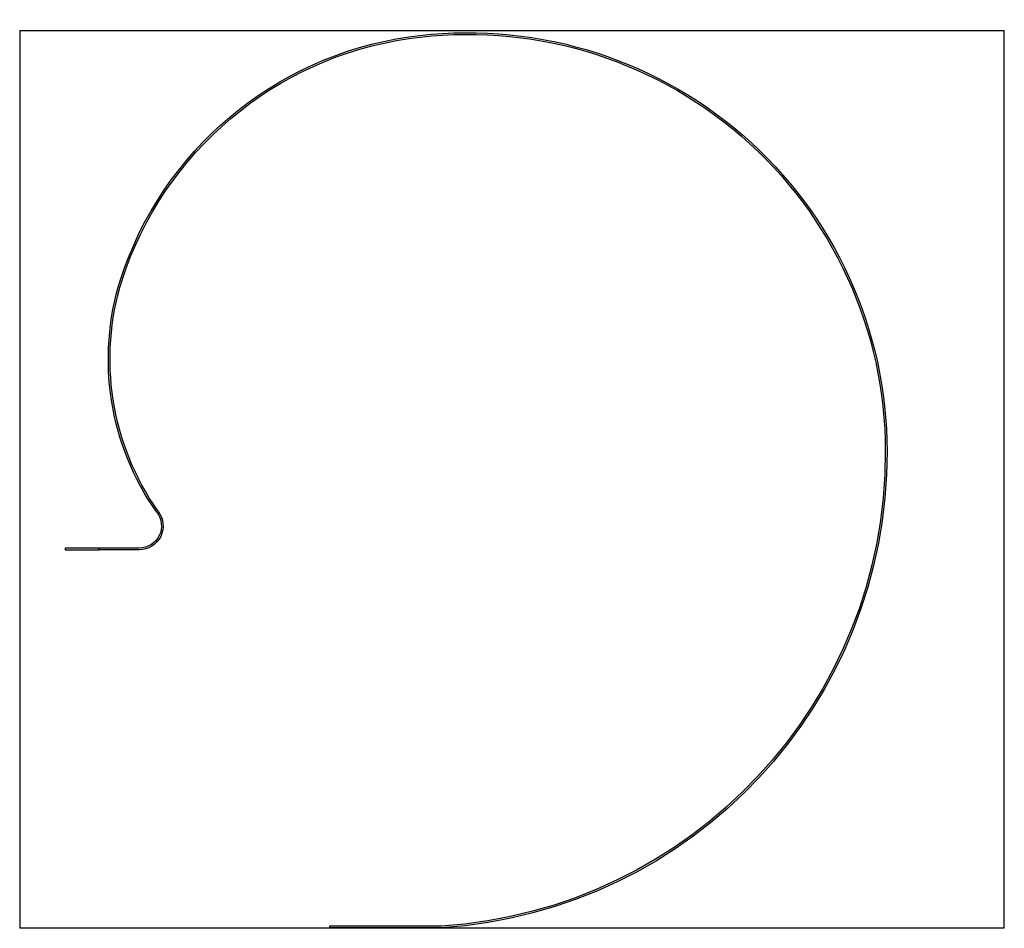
# Model space of a CAD drawing. Header units: millimetres. Extents: x -878 to 0, y 1 to 812.
import ezdxf

# ---------------------------------------------------------------- set-up
doc = ezdxf.new("R2010")
doc.units = ezdxf.units.MM

msp = doc.modelspace()

# ---------------------------------------------------------------- linework, layer by layer
for p, q in [((-878, 802, -501.7), (-878, 1, -501.7)), ((-878, 802, -501.7), (0, 802, -501.7)), ((0, 1, -501.7), (0, 802, -501.7)), ((-807.5, 340.25, -181.5), (-837.5, 340.25, -181.5)), ((-837.5, 340.25, -181.5), (-837.5, 338.75, -181.5)), ((-837.5, 338.75, -181.5), (-807.5, 338.75, -181.5)), ((-771.41, 340.25, -181.5), (-807.5, 340.25, -181.5)), ((-807.5, 340.25, -181.5), (-807.5, 338.75, -181.5)), ((-807.5, 338.75, -181.5), (-807.5, 340.25, -181.5)), ((-771.41, 338.75, -181.5), (-807.5, 338.75, -181.5)), ((0, 1, -501.7), (-878, 1, -501.7)), ((-501.79, 3, -181.5), (-601.74, 3, -181.5)), ((-601.74, 3, -181.5), (-601.74, 1.5, -181.5)), ((-501.74, 1.5, -181.5), (-601.74, 1.5, -181.5))]:
    msp.add_line(p, q)
at = {"extrusion": (1.94633e-15, -6.10623e-17, -1)}
for centre, radius, start, end in [((478.1, 426.65, 181.5), 373.5, 81.84313, 180), ((478.1, 426.65, 181.5), 372, 81.84313, 180.00084), ((485.84, 481.82, 181.5), 317.79, 17.93909, 81.81319), ((485.84, 481.82, 181.5), 316.29, 17.94216, 81.81304), ((560.9, 508.91, 181.5), 238.05, 324.96413, 17.30027), ((560.89, 508.91, 181.5), 236.56, 324.98469, 17.2997), ((529.07, 425.09, 181.5), 422.97, 179.7899, 266.30206), ((529.07, 425.09, 181.5), 424.47, 179.7899, 266.3086), ((771.41, 360.05, 181.5), 21.3, 141.97067, 270), ((771.41, 360.05, 181.5), 19.8, 141.97067, 270)]:
    msp.add_arc(centre, radius, start, end, dxfattribs=at)

doc.saveas('drawing.dxf')
